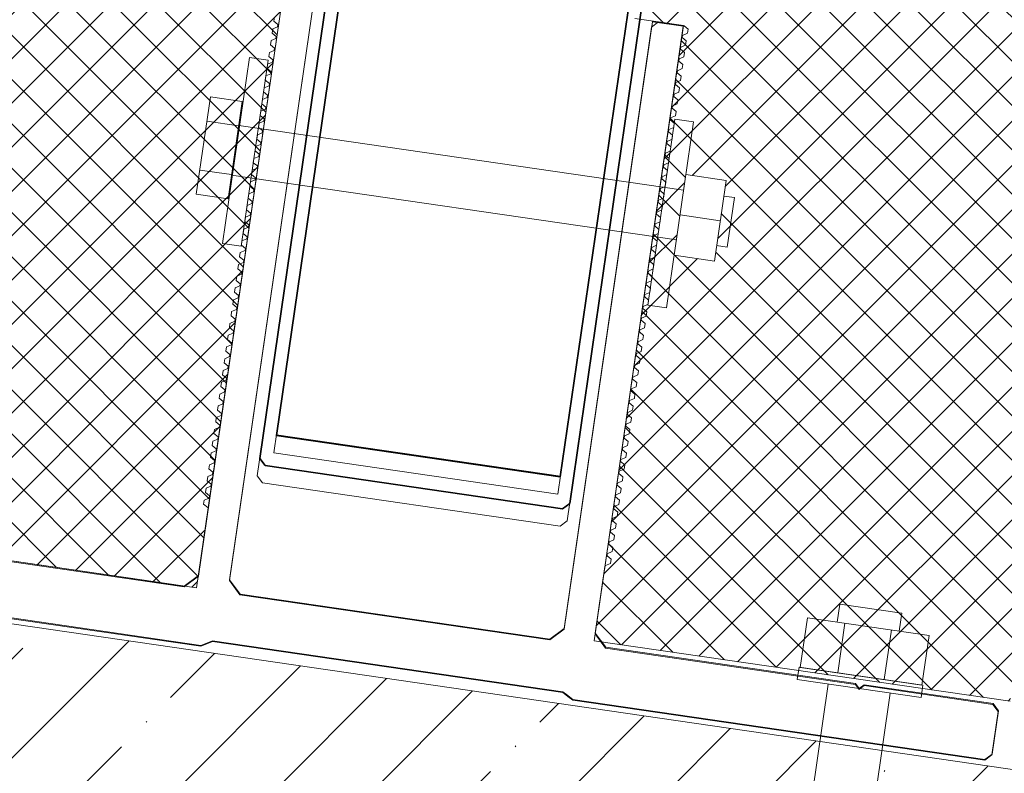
# Model space of a CAD drawing. Header units: millimetres. Extents: x 4446522 to 4448386, y 8380491 to 8381388.
# Tile 12 of 15: x 4447902 to 4448059, y 8380843 to 8380964. Entities that reach past the tile are written whole.
import ezdxf

# ---------------------------------------------------------------- set-up
doc = ezdxf.new("R2010")
doc.units = ezdxf.units.MM
for name, color, linetype, lineweight in [('Обобщенные модели', 7, 'Continuous', 18), ('Размеры', 7, 'Continuous', 9), ('Размеры-5', 7, 'Continuous', 9), ('Тонкие линии', 7, 'Continuous', 18), ('Элементы узлов', 7, 'Continuous', 18)]:
    doc.layers.add(name, color=color, linetype=linetype, lineweight=lineweight)
doc.styles.add('GOST Common', font='GOST_Common.ttf', dxfattribs={"width": 0.9, "height": 10})
doc.dimstyles.new('ADSK_Основной_2_0', dxfattribs={"dimscale": 304.8, "dimtxt": 10.05715, "dimasz": 0.023196, "dimexe": 0.024606, "dimexo": 0.049213, "dimgap": 0.008202, "dimtad": 1, "dimdec": 0, "dimzin": 0, "dimdsep": 46, "dimtxsty": 'GOST Common', "dimblk1": 'OBLIQUE', "dimblk2": 'OBLIQUE', "dimsah": 1, "dimcen": 0.09, "dimdle": 0.024606, "dimazin": 0, "dimtfac": 1, "dimtdec": 4, "dimtix": 1, "dimtmove": 0, "dimatfit": 3, "dimfxl": 1, "dimtvp": 1, "dimtfill": 1, "dimtolj": 1, "dimtzin": 0, "dimarcsym": 2})

# ---------------------------------------------------------------- blocks, each defined once
blk = doc.blocks.new('Витражная стойка - Витражная стойка-21455534-Разрез 4-4')
at = {"layer": 'Обобщенные модели'}
for p, q in [((4447979.06, 8381026.06), (4447979.04, 8381025.95)), ((4447982.02, 8381025.63), (4447979.06, 8381026.06)), ((4447982.01, 8381025.51), (4447982.02, 8381025.63)), ((4447986.97, 8381024.91), (4447986.96, 8381024.8)), ((4447989.94, 8381024.48), (4447986.97, 8381024.91)), ((4447989.92, 8381024.36), (4447989.94, 8381024.48)), ((4447957.24, 8381011.55), (4447957.22, 8381011.43)), ((4447958.73, 8381011.33), (4447957.24, 8381011.55)), ((4447958.71, 8381011.22), (4447958.73, 8381011.33)), ((4447982.05, 8381008.45), (4447979.79, 8381010.23)), ((4447968.13, 8381009.97), (4447968.11, 8381009.85)), ((4447969.61, 8381009.75), (4447968.13, 8381009.97)), ((4447969.59, 8381009.63), (4447969.61, 8381009.75)), ((4447984.73, 8381009.52), (4447982.05, 8381008.45)), ((4447967.62, 8381006.5), (4447958.22, 8381007.87)), ((4447994.35, 8381006.15), (4447994.33, 8381006.04)), ((4447995.84, 8381005.94), (4447994.35, 8381006.15)), ((4447995.82, 8381005.82), (4447995.84, 8381005.94)), ((4448005.24, 8381004.57), (4448005.22, 8381004.46)), ((4448006.72, 8381004.36), (4448005.24, 8381004.57)), ((4448006.7, 8381004.24), (4448006.72, 8381004.36)), ((4448004.73, 8381001.11), (4447995.33, 8381002.47)), ((4447975.1, 8380998.85), (4447968.17, 8380999.85)), ((4447984.01, 8380997.55), (4447977.08, 8380998.56)), ((4447992.91, 8380996.26), (4447985.99, 8380997.26)), ((4447988.1, 8380890.85), (4447942.78, 8380897.44))]:
    blk.add_line(p, q, dxfattribs=at)
blk = doc.blocks.new('Витражный кронштейн - Витражный кронштейн-21419489-Разрез 4-4')
at = {"layer": 'Обобщенные модели'}
for p, q in [((4448002.8, 8380963.49), (4448002.79, 8380963.38)), ((4448007.75, 8380962.78), (4448002.8, 8380963.49)), ((4448007.73, 8380962.66), (4448007.75, 8380962.78)), ((4447928.05, 8380873.31), (4447888.17, 8380879.1)), ((4447930.32, 8380875), (4447928.05, 8380873.31)), ((4447936.96, 8380872.01), (4447935.27, 8380874.28)), ((4447986.44, 8380864.82), (4447936.96, 8380872.01)), ((4447988.71, 8380866.51), (4447986.44, 8380864.82)), ((4447995.35, 8380863.53), (4447993.66, 8380865.79)), ((4448035.23, 8380857.73), (4447995.35, 8380863.53)), ((4448035.82, 8380856.94), (4448035.23, 8380857.73)), ((4448036.61, 8380857.53), (4448035.82, 8380856.94)), ((4448057.2, 8380854.54), (4448036.61, 8380857.53)), ((4448058.04, 8380853.4), (4448057.2, 8380854.54)), ((4448058.03, 8380853.29), (4448058.04, 8380853.4))]:
    blk.add_line(p, q, dxfattribs=at)
blk = doc.blocks.new('Витражная стойка - Витражная стойка-V24-Разрез 4-4')
at = {"layer": 'Обобщенные модели', "lineweight": 35}
for p, q in [((4447979.04, 8381025.95), (4447975.08, 8380998.73)), ((4447982.01, 8381025.51), (4447979.04, 8381025.95)), ((4447979.77, 8381010.12), (4447982.01, 8381025.51)), ((4447986.96, 8381024.8), (4447984.72, 8381009.4)), ((4447985.97, 8380997.15), (4447989.92, 8381024.36)), ((4447989.92, 8381024.36), (4447986.96, 8381024.8)), ((4447957.22, 8381011.43), (4447940.11, 8380893.67)), ((4447958.71, 8381011.22), (4447957.22, 8381011.43)), ((4447958.21, 8381007.75), (4447958.71, 8381011.22)), ((4447982.04, 8381008.33), (4447979.77, 8381010.12)), ((4447968.11, 8381009.85), (4447967.61, 8381006.39)), ((4447969.59, 8381009.63), (4447968.11, 8381009.85)), ((4447968.16, 8380999.74), (4447969.59, 8381009.63)), ((4447984.72, 8381009.4), (4447982.04, 8381008.33)), ((4447967.61, 8381006.39), (4447958.21, 8381007.75)), ((4447977.06, 8380998.44), (4447978.21, 8381006.36)), ((4447978.21, 8381006.36), (4447985.14, 8381005.35)), ((4447994.33, 8381006.04), (4447992.9, 8380996.14)), ((4447995.82, 8381005.82), (4447994.33, 8381006.04)), ((4447995.32, 8381002.36), (4447995.82, 8381005.82)), ((4447985.14, 8381005.35), (4447983.99, 8380997.44)), ((4447989.59, 8380886.48), (4448006.7, 8381004.24)), ((4448005.22, 8381004.46), (4448004.72, 8381000.99)), ((4448006.7, 8381004.24), (4448005.22, 8381004.46)), ((4448004.72, 8381000.99), (4447995.32, 8381002.36)), ((4447942.76, 8380897.33), (4447957.56, 8380999.16)), ((4447957.56, 8380999.16), (4448002.89, 8380992.57)), ((4447975.08, 8380998.73), (4447968.16, 8380999.74)), ((4447983.99, 8380997.44), (4447977.06, 8380998.44)), ((4447992.9, 8380996.14), (4447985.97, 8380997.15)), ((4448002.89, 8380992.57), (4447988.09, 8380890.74)), ((4447988.09, 8380890.74), (4447942.76, 8380897.33)), ((4447940.11, 8380893.67), (4447940.95, 8380892.54)), ((4447940.95, 8380892.54), (4447988.46, 8380885.63)), ((4447988.46, 8380885.63), (4447989.59, 8380886.48))]:
    blk.add_line(p, q, dxfattribs=at)
blk = doc.blocks.new('Витражный кронштейн - Витражный кронштейн-V25-Разрез 4-4')
at = {"layer": 'Обобщенные модели'}
for p, q in [((4447944.4, 8380971.87), (4447930.31, 8380874.88)), ((4447935.25, 8380874.17), (4447949.35, 8380971.15)), ((4448002.79, 8380963.38), (4447988.69, 8380866.4)), ((4448007.73, 8380962.66), (4448002.79, 8380963.38)), ((4447993.64, 8380865.68), (4448007.73, 8380962.66)), ((4447928.04, 8380873.19), (4447888.16, 8380878.99)), ((4447930.31, 8380874.88), (4447928.04, 8380873.19)), ((4447936.94, 8380871.9), (4447935.25, 8380874.17)), ((4447864.89, 8380873.28), (4447930.7, 8380863.71)), ((4447986.42, 8380864.71), (4447936.94, 8380871.9)), ((4447988.69, 8380866.4), (4447986.42, 8380864.71)), ((4447995.33, 8380863.41), (4447993.64, 8380865.68)), ((4447930.7, 8380863.71), (4447931.63, 8380864.08)), ((4447931.63, 8380864.08), (4447932.56, 8380864.45)), ((4447932.56, 8380864.45), (4447988.51, 8380856.32)), ((4448035.21, 8380857.62), (4447995.33, 8380863.41)), ((4448035.8, 8380856.82), (4448035.21, 8380857.62)), ((4447988.51, 8380856.32), (4447989.29, 8380855.7)), ((4448036.6, 8380857.42), (4448035.8, 8380856.82)), ((4448057.18, 8380854.42), (4448036.6, 8380857.42)), ((4447989.29, 8380855.7), (4447990.08, 8380855.08)), ((4447990.08, 8380855.08), (4448055.89, 8380845.52)), ((4448057.02, 8380846.36), (4448058.03, 8380853.29)), ((4448058.03, 8380853.29), (4448057.18, 8380854.42)), ((4448055.89, 8380845.52), (4448057.02, 8380846.36))]:
    blk.add_line(p, q, dxfattribs=at)
blk = doc.blocks.new('Витражные стойки AGS500 - 90104-21062655-Разрез 4-4')
at = {"layer": 'Элементы узлов'}
for p, q in [((4447978.59, 8381022.88), (4447974.72, 8380996.26)), ((4447978.93, 8381023.14), (4447978.59, 8381022.88)), ((4447980.67, 8381022.88), (4447978.93, 8381023.14)), ((4447981.53, 8381022.25), (4447980.82, 8381022.82)), ((4447980.54, 8381020.98), (4447981.4, 8381021.33)), ((4447981.4, 8381021.33), (4447981.53, 8381022.25)), ((4447985.61, 8380994.68), (4447989.48, 8381021.3)), ((4447987.5, 8381021.59), (4447987.42, 8381021.07)), ((4447987.84, 8381021.84), (4447987.5, 8381021.59)), ((4447989.23, 8381021.64), (4447987.84, 8381021.84)), ((4447989.48, 8381021.3), (4447989.23, 8381021.64)), ((4447980.4, 8381019.99), (4447980.54, 8381020.98)), ((4447981.02, 8381018.69), (4447980.4, 8381019.99)), ((4447986.35, 8381020.64), (4447986.28, 8381020.15)), ((4447986.28, 8381020.15), (4447987.07, 8381020.03)), ((4447987.42, 8381021.07), (4447986.35, 8381020.64)), ((4447987.07, 8381020.03), (4447986.93, 8381019.04)), ((4447980.88, 8381017.79), (4447981.02, 8381018.69)), ((4447986.93, 8381019.04), (4447985.96, 8381017.97)), ((4447980.35, 8381017.58), (4447980.88, 8381017.79)), ((4447980.8, 8381017.22), (4447980.35, 8381017.58)), ((4447980.63, 8381016.01), (4447980.8, 8381017.22)), ((4447985.86, 8381017.29), (4447985.69, 8381016.08)), ((4447986.4, 8381017.5), (4447985.86, 8381017.29)), ((4447985.95, 8381017.86), (4447986.4, 8381017.5)), ((4447980.09, 8381015.79), (4447980.63, 8381016.01)), ((4447980.54, 8381015.44), (4447980.09, 8381015.79)), ((4447980.37, 8381014.23), (4447980.54, 8381015.44)), ((4447985.61, 8381015.51), (4447985.43, 8381014.3)), ((4447986.14, 8381015.72), (4447985.61, 8381015.51)), ((4447985.69, 8381016.08), (4447986.14, 8381015.72)), ((4447979.83, 8381014.01), (4447980.37, 8381014.23)), ((4447980.28, 8381013.65), (4447979.83, 8381014.01)), ((4447980.11, 8381012.45), (4447980.28, 8381013.65)), ((4447985.35, 8381013.73), (4447985.17, 8381012.52)), ((4447985.88, 8381013.94), (4447985.35, 8381013.73)), ((4447985.43, 8381014.3), (4447985.88, 8381013.94)), ((4447979.52, 8381008.4), (4447980.02, 8381011.87)), ((4447979.57, 8381012.23), (4447980.11, 8381012.45)), ((4447980.02, 8381011.87), (4447979.57, 8381012.23)), ((4447985.09, 8381011.95), (4447984.91, 8381010.74)), ((4447985.62, 8381012.16), (4447985.09, 8381011.95)), ((4447985.17, 8381012.52), (4447985.62, 8381012.16)), ((4447984.83, 8381010.16), (4447984.47, 8381007.68)), ((4447985.37, 8381010.38), (4447984.83, 8381010.16)), ((4447984.91, 8381010.74), (4447985.37, 8381010.38)), ((4447957.12, 8381008.62), (4447956.78, 8381008.37)), ((4447958.77, 8381008.38), (4447957.12, 8381008.62)), ((4447956.78, 8381008.37), (4447939.71, 8380890.9)), ((4447957.85, 8381005.28), (4447958.12, 8381007.16)), ((4447958.12, 8381007.16), (4447958.46, 8381007.42)), ((4447958.46, 8381007.42), (4447958.86, 8381007.36)), ((4447959.01, 8381008.2), (4447958.77, 8381008.38)), ((4447958.86, 8381007.36), (4447959.18, 8381007.77)), ((4447959.18, 8381007.77), (4447959.01, 8381008.2)), ((4447966.96, 8381007.04), (4447966.68, 8381006.68)), ((4447967.24, 8381007.15), (4447966.96, 8381007.04)), ((4447968.9, 8381006.91), (4447967.24, 8381007.15)), ((4447979.67, 8381007.11), (4447979.52, 8381008.4)), ((4447981.63, 8381005.57), (4447979.67, 8381007.11)), ((4447984.47, 8381007.68), (4447983.96, 8381006.49)), ((4447966.68, 8381006.68), (4447966.87, 8381006.2)), ((4447966.87, 8381006.2), (4447967.27, 8381006.14)), ((4447967.52, 8381005.8), (4447967.25, 8381003.92)), ((4447967.27, 8381006.14), (4447967.52, 8381005.8)), ((4447967.8, 8380997.27), (4447969.15, 8381006.57)), ((4447969.15, 8381006.57), (4447968.9, 8381006.91)), ((4447983.96, 8381006.49), (4447981.63, 8381005.57)), ((4447958.1, 8381004.94), (4447957.85, 8381005.28)), ((4447962.21, 8381004.35), (4447958.1, 8381004.94)), ((4447962.46, 8381004.01), (4447962.21, 8381004.35)), ((4447962.8, 8381004.26), (4447962.46, 8381004.01)), ((4447966.91, 8381003.66), (4447962.8, 8381004.26)), ((4447967.25, 8381003.92), (4447966.91, 8381003.66)), ((4447957.47, 8381002.71), (4447957.13, 8381002.46)), ((4447957.13, 8381002.46), (4447957.39, 8381002.12)), ((4447957.56, 8381003.3), (4447957.47, 8381002.71)), ((4447958.34, 8381003.65), (4447957.56, 8381003.3)), ((4447959.93, 8381002.56), (4447958.34, 8381003.65)), ((4447964.48, 8381001.89), (4447959.93, 8381002.56)), ((4447966.31, 8381002.49), (4447964.48, 8381001.89)), ((4447966.96, 8381001.94), (4447966.31, 8381002.49)), ((4447976.7, 8380995.97), (4447977.77, 8381003.3)), ((4447977.77, 8381003.3), (4447978.11, 8381003.55)), ((4447978.11, 8381003.55), (4447984.44, 8381002.63)), ((4447984.7, 8381002.29), (4447983.63, 8380994.97)), ((4447984.44, 8381002.63), (4447984.7, 8381002.29)), ((4447993.89, 8381002.98), (4447992.54, 8380993.67)), ((4447994.23, 8381003.23), (4447993.89, 8381002.98)), ((4447995.88, 8381002.99), (4447994.23, 8381003.23)), ((4447996.12, 8381002.8), (4447995.88, 8381002.99)), ((4447995.97, 8381001.97), (4447996.29, 8381002.37)), ((4447996.29, 8381002.37), (4447996.12, 8381002.8)), ((4447957.39, 8381002.12), (4447956.91, 8380998.85)), ((4447966.31, 8380997.49), (4447966.79, 8381000.75)), ((4447966.79, 8381000.75), (4447967.13, 8381001)), ((4447966.87, 8381001.34), (4447966.96, 8381001.94)), ((4447967.13, 8381001), (4447966.87, 8381001.34)), ((4447989.19, 8380883.71), (4448006.26, 8381001.18)), ((4447994.96, 8380999.89), (4447995.23, 8381001.77)), ((4447995.23, 8381001.77), (4447995.57, 8381002.02)), ((4447995.57, 8381002.02), (4447995.97, 8381001.97)), ((4448004.08, 8381001.65), (4448003.79, 8381001.28)), ((4448003.79, 8381001.28), (4448003.98, 8381000.8)), ((4448003.98, 8381000.8), (4448004.38, 8381000.74)), ((4448004.35, 8381001.76), (4448004.08, 8381001.65)), ((4448006.01, 8381001.52), (4448004.35, 8381001.76)), ((4448004.38, 8381000.74), (4448004.63, 8381000.4)), ((4448006.26, 8381001.18), (4448006.01, 8381001.52)), ((4447995.21, 8380999.55), (4447994.96, 8380999.89)), ((4447999.32, 8380998.95), (4447995.21, 8380999.55)), ((4448004.63, 8381000.4), (4448004.36, 8380998.52)), ((4447956.91, 8380998.85), (4447957.17, 8380998.51)), ((4447957.17, 8380998.51), (4447961.27, 8380997.91)), ((4447961.27, 8380997.91), (4447961.53, 8380997.57)), ((4447961.53, 8380997.57), (4447961.87, 8380997.83)), ((4447961.87, 8380997.83), (4447965.97, 8380997.23)), ((4447994.58, 8380997.32), (4447994.67, 8380997.91)), ((4447994.67, 8380997.91), (4447995.45, 8380998.25)), ((4447995.45, 8380998.25), (4447997.04, 8380997.16)), ((4447999.57, 8380998.61), (4447999.32, 8380998.95)), ((4447999.91, 8380998.87), (4447999.57, 8380998.61)), ((4448004.02, 8380998.27), (4447999.91, 8380998.87)), ((4448004.36, 8380998.52), (4448004.02, 8380998.27)), ((4447942.36, 8380894.56), (4447957.16, 8380996.39)), ((4447957.16, 8380996.39), (4448002.48, 8380989.8)), ((4447965.97, 8380997.23), (4447966.31, 8380997.49)), ((4447968.05, 8380996.93), (4447967.8, 8380997.27)), ((4447974.38, 8380996.01), (4447968.05, 8380996.93)), ((4447974.72, 8380996.26), (4447974.38, 8380996.01)), ((4447976.96, 8380995.63), (4447976.7, 8380995.97)), ((4447994.02, 8380993.46), (4447994.5, 8380996.72)), ((4447994.24, 8380997.06), (4447994.58, 8380997.32)), ((4447994.5, 8380996.72), (4447994.24, 8380997.06)), ((4447997.04, 8380997.16), (4448001.59, 8380996.5)), ((4448001.59, 8380996.5), (4448003.42, 8380997.09)), ((4448003.42, 8380997.09), (4448004.07, 8380996.54)), ((4448004.07, 8380996.54), (4448003.98, 8380995.95)), ((4448003.98, 8380995.95), (4448004.24, 8380995.61)), ((4447983.29, 8380994.71), (4447976.96, 8380995.63)), ((4447983.63, 8380994.97), (4447983.29, 8380994.71)), ((4447985.86, 8380994.34), (4447985.61, 8380994.68)), ((4448003.9, 8380995.36), (4448003.42, 8380992.09)), ((4448004.24, 8380995.61), (4448003.9, 8380995.36)), ((4447992.2, 8380993.42), (4447985.86, 8380994.34)), ((4447992.54, 8380993.67), (4447992.2, 8380993.42)), ((4447994.28, 8380993.12), (4447994.02, 8380993.46)), ((4447998.38, 8380992.52), (4447994.28, 8380993.12)), ((4447998.64, 8380992.18), (4447998.38, 8380992.52)), ((4447998.98, 8380992.43), (4447998.64, 8380992.18)), ((4448003.08, 8380991.84), (4447998.98, 8380992.43)), ((4448003.42, 8380992.09), (4448003.08, 8380991.84)), ((4448002.48, 8380989.8), (4447987.68, 8380887.97)), ((4447987.68, 8380887.97), (4447942.36, 8380894.56)), ((4447939.71, 8380890.9), (4447940.55, 8380889.77)), ((4447940.55, 8380889.77), (4447988.05, 8380882.87)), ((4447988.05, 8380882.87), (4447989.19, 8380883.71))]:
    blk.add_line(p, q, dxfattribs=at)
blk = doc.blocks.new('HILTI_2D_Сталь оц_L - Оц_сталь L-21262266-Разрез 4-4')
at = {"layer": 'Элементы узлов'}
for p, q in [((4447888.13, 8381077.57), (4447859.1, 8380877.85)), ((4447888.97, 8381076.43), (4447860.09, 8380877.7)), ((4447998.33, 8381061.55), (4447888.13, 8381077.57)), ((4447998.18, 8381060.56), (4447888.97, 8381076.43)), ((4447998.33, 8381061.55), (4447998.18, 8381060.56)), ((4447860.09, 8380877.7), (4447859.1, 8380877.85))]:
    blk.add_line(p, q, dxfattribs=at)
blk = doc.blocks.new('Кронштейн несущий AGS500 в сборе - Кронштейн несущий AGS500 в сборе-21259519-Разрез 4-4')
at = {"layer": 'Элементы узлов'}
for p, q in [((4447935.27, 8380874.28), (4447949.22, 8380970.27)), ((4447942.46, 8380964.12), (4447942.36, 8380963.45)), ((4447942.36, 8380963.45), (4447943, 8380962.91)), ((4448003.79, 8380963.35), (4448002.66, 8380962.5)), ((4448007.73, 8380962.78), (4448003.79, 8380963.35)), ((4447942.18, 8380962.24), (4447942.09, 8380961.57)), ((4447942.09, 8380961.57), (4447942.73, 8380961.03)), ((4447942.95, 8380962.57), (4447942.18, 8380962.24)), ((4447943, 8380962.91), (4447942.95, 8380962.57)), ((4448002.66, 8380962.5), (4447988.71, 8380866.51)), ((4448007.62, 8380961.2), (4448008.39, 8380961.53)), ((4448007.88, 8380962.71), (4448007.73, 8380962.78)), ((4448008.49, 8380962.2), (4448007.88, 8380962.71)), ((4448008.39, 8380961.53), (4448008.49, 8380962.2)), ((4447941.91, 8380960.36), (4447941.81, 8380959.69)), ((4447942.68, 8380960.69), (4447941.91, 8380960.36)), ((4447942.73, 8380961.03), (4447942.68, 8380960.69)), ((4448007.57, 8380960.86), (4448007.62, 8380961.2)), ((4448008.21, 8380960.32), (4448007.57, 8380960.86)), ((4448008.11, 8380959.65), (4448008.21, 8380960.32)), ((4447941.64, 8380958.48), (4447941.54, 8380957.81)), ((4447942.41, 8380958.81), (4447941.64, 8380958.48)), ((4447941.81, 8380959.69), (4447942.46, 8380959.15)), ((4447942.46, 8380959.15), (4447942.41, 8380958.81)), ((4448007.3, 8380958.98), (4448007.35, 8380959.32)), ((4448007.94, 8380958.44), (4448007.3, 8380958.98)), ((4448007.35, 8380959.32), (4448008.11, 8380959.65)), ((4448007.84, 8380957.77), (4448007.94, 8380958.44)), ((4447942.13, 8380956.93), (4447941.36, 8380956.6)), ((4447941.54, 8380957.81), (4447942.18, 8380957.27)), ((4447942.18, 8380957.27), (4447942.13, 8380956.93)), ((4448007.02, 8380957.1), (4448007.07, 8380957.44)), ((4448007.67, 8380956.56), (4448007.02, 8380957.1)), ((4448007.07, 8380957.44), (4448007.84, 8380957.77)), ((4447941.36, 8380956.6), (4447941.27, 8380955.93)), ((4447941.27, 8380955.93), (4447941.91, 8380955.39)), ((4447941.91, 8380955.39), (4447941.86, 8380955.05)), ((4448006.75, 8380955.22), (4448006.8, 8380955.56)), ((4448007.39, 8380954.68), (4448006.75, 8380955.22)), ((4448006.8, 8380955.56), (4448007.57, 8380955.89)), ((4448007.57, 8380955.89), (4448007.67, 8380956.56)), ((4447941.09, 8380954.72), (4447940.99, 8380954.05)), ((4447940.99, 8380954.05), (4447941.64, 8380953.51)), ((4447941.86, 8380955.05), (4447941.09, 8380954.72)), ((4447941.64, 8380953.51), (4447941.59, 8380953.17)), ((4448006.48, 8380953.34), (4448006.53, 8380953.68)), ((4448006.53, 8380953.68), (4448007.3, 8380954.01)), ((4448007.3, 8380954.01), (4448007.39, 8380954.68)), ((4447940.82, 8380952.84), (4447940.72, 8380952.17)), ((4447940.72, 8380952.17), (4447941.36, 8380951.63)), ((4447941.59, 8380953.17), (4447940.82, 8380952.84)), ((4448006.25, 8380951.8), (4448007.02, 8380952.13)), ((4448007.12, 8380952.8), (4448006.48, 8380953.34)), ((4448007.02, 8380952.13), (4448007.12, 8380952.8)), ((4447940.54, 8380950.96), (4447940.45, 8380950.29)), ((4447941.31, 8380951.29), (4447940.54, 8380950.96)), ((4447941.36, 8380951.63), (4447941.31, 8380951.29)), ((4448006.2, 8380951.46), (4448006.25, 8380951.8)), ((4448006.85, 8380950.92), (4448006.2, 8380951.46)), ((4448006.75, 8380950.25), (4448006.85, 8380950.92)), ((4447940.27, 8380949.08), (4447940.17, 8380948.4)), ((4447941.04, 8380949.41), (4447940.27, 8380949.08)), ((4447940.45, 8380950.29), (4447941.09, 8380949.75)), ((4447941.09, 8380949.75), (4447941.04, 8380949.41)), ((4448005.93, 8380949.58), (4448005.98, 8380949.92)), ((4448006.57, 8380949.04), (4448005.93, 8380949.58)), ((4448005.98, 8380949.92), (4448006.75, 8380950.25)), ((4448006.48, 8380948.37), (4448006.57, 8380949.04)), ((4447940, 8380947.2), (4447939.9, 8380946.52)), ((4447940.77, 8380947.53), (4447940, 8380947.2)), ((4447940.17, 8380948.4), (4447940.82, 8380947.87)), ((4447940.82, 8380947.87), (4447940.77, 8380947.53)), ((4448005.66, 8380947.7), (4448005.71, 8380948.04)), ((4448006.3, 8380947.16), (4448005.66, 8380947.7)), ((4448005.71, 8380948.04), (4448006.48, 8380948.37)), ((4447940.49, 8380945.65), (4447939.72, 8380945.32)), ((4447939.9, 8380946.52), (4447940.54, 8380945.99)), ((4447940.54, 8380945.99), (4447940.49, 8380945.65)), ((4448005.38, 8380945.82), (4448005.43, 8380946.16)), ((4448006.03, 8380945.28), (4448005.38, 8380945.82)), ((4448005.43, 8380946.16), (4448006.2, 8380946.49)), ((4448006.2, 8380946.49), (4448006.3, 8380947.16)), ((4447939.72, 8380945.32), (4447939.63, 8380944.64)), ((4447939.63, 8380944.64), (4447940.27, 8380944.11)), ((4447940.27, 8380944.11), (4447940.22, 8380943.77)), ((4448005.11, 8380943.94), (4448005.16, 8380944.28)), ((4448005.16, 8380944.28), (4448005.93, 8380944.61)), ((4448005.93, 8380944.61), (4448006.03, 8380945.28)), ((4447939.45, 8380943.44), (4447939.35, 8380942.76)), ((4447939.35, 8380942.76), (4447940, 8380942.23)), ((4447940.22, 8380943.77), (4447939.45, 8380943.44)), ((4448004.89, 8380942.4), (4448005.66, 8380942.73)), ((4448005.75, 8380943.4), (4448005.11, 8380943.94)), ((4448005.66, 8380942.73), (4448005.75, 8380943.4)), ((4447939.18, 8380941.56), (4447939.08, 8380940.88)), ((4447939.95, 8380941.89), (4447939.18, 8380941.56)), ((4447940, 8380942.23), (4447939.95, 8380941.89)), ((4448004.84, 8380942.06), (4448004.89, 8380942.4)), ((4448005.48, 8380941.52), (4448004.84, 8380942.06)), ((4448005.38, 8380940.85), (4448005.48, 8380941.52)), ((4447938.9, 8380939.68), (4447938.81, 8380939)), ((4447939.67, 8380940.01), (4447938.9, 8380939.68)), ((4447939.08, 8380940.88), (4447939.72, 8380940.35)), ((4447939.72, 8380940.35), (4447939.67, 8380940.01)), ((4448004.56, 8380940.18), (4448004.61, 8380940.52)), ((4448005.21, 8380939.64), (4448004.56, 8380940.18)), ((4448004.61, 8380940.52), (4448005.38, 8380940.85)), ((4448005.11, 8380938.97), (4448005.21, 8380939.64)), ((4447938.63, 8380937.8), (4447938.53, 8380937.12)), ((4447939.4, 8380938.13), (4447938.63, 8380937.8)), ((4447938.81, 8380939), (4447939.45, 8380938.47)), ((4447939.45, 8380938.47), (4447939.4, 8380938.13)), ((4448004.29, 8380938.3), (4448004.34, 8380938.64)), ((4448004.93, 8380937.76), (4448004.29, 8380938.3)), ((4448004.34, 8380938.64), (4448005.11, 8380938.97)), ((4448004.84, 8380937.09), (4448004.93, 8380937.76)), ((4447939.13, 8380936.25), (4447938.36, 8380935.92)), ((4447938.53, 8380937.12), (4447939.18, 8380936.59)), ((4447939.18, 8380936.59), (4447939.13, 8380936.25)), ((4448004.02, 8380936.42), (4448004.07, 8380936.76)), ((4448004.66, 8380935.88), (4448004.02, 8380936.42)), ((4448004.07, 8380936.76), (4448004.84, 8380937.09)), ((4447938.36, 8380935.92), (4447938.26, 8380935.24)), ((4447938.26, 8380935.24), (4447938.9, 8380934.71)), ((4447938.9, 8380934.71), (4447938.85, 8380934.37)), ((4448003.74, 8380934.54), (4448003.79, 8380934.88)), ((4448003.79, 8380934.88), (4448004.56, 8380935.21)), ((4448004.56, 8380935.21), (4448004.66, 8380935.88)), ((4447938.08, 8380934.04), (4447937.99, 8380933.36)), ((4447937.99, 8380933.36), (4447938.63, 8380932.83)), ((4447938.85, 8380934.37), (4447938.08, 8380934.04)), ((4448003.52, 8380932.99), (4448004.29, 8380933.33)), ((4448004.39, 8380934), (4448003.74, 8380934.54)), ((4448004.29, 8380933.33), (4448004.39, 8380934)), ((4447937.81, 8380932.16), (4447937.71, 8380931.48)), ((4447937.71, 8380931.48), (4447938.36, 8380930.95)), ((4447938.58, 8380932.49), (4447937.81, 8380932.16)), ((4447938.63, 8380932.83), (4447938.58, 8380932.49)), ((4448003.47, 8380932.66), (4448003.52, 8380932.99)), ((4448004.11, 8380932.12), (4448003.47, 8380932.66)), ((4448004.02, 8380931.45), (4448004.11, 8380932.12)), ((4447937.54, 8380930.28), (4447937.44, 8380929.6)), ((4447938.31, 8380930.61), (4447937.54, 8380930.28)), ((4447938.36, 8380930.95), (4447938.31, 8380930.61)), ((4448003.2, 8380930.78), (4448003.25, 8380931.11)), ((4448003.84, 8380930.24), (4448003.2, 8380930.78)), ((4448003.25, 8380931.11), (4448004.02, 8380931.45)), ((4448003.74, 8380929.57), (4448003.84, 8380930.24)), ((4447937.26, 8380928.4), (4447937.17, 8380927.72)), ((4447938.03, 8380928.73), (4447937.26, 8380928.4)), ((4447937.44, 8380929.6), (4447938.08, 8380929.07)), ((4447938.08, 8380929.07), (4447938.03, 8380928.73)), ((4448002.92, 8380928.9), (4448002.97, 8380929.23)), ((4448003.57, 8380928.36), (4448002.92, 8380928.9)), ((4448002.97, 8380929.23), (4448003.74, 8380929.57)), ((4448003.47, 8380927.69), (4448003.57, 8380928.36)), ((4447937.76, 8380926.85), (4447936.99, 8380926.52)), ((4447937.17, 8380927.72), (4447937.81, 8380927.19)), ((4447937.81, 8380927.19), (4447937.76, 8380926.85)), ((4448002.65, 8380927.02), (4448002.7, 8380927.35)), ((4448003.29, 8380926.48), (4448002.65, 8380927.02)), ((4448002.7, 8380927.35), (4448003.47, 8380927.69)), ((4447936.99, 8380926.52), (4447936.89, 8380925.84)), ((4447936.89, 8380925.84), (4447937.54, 8380925.3)), ((4447937.54, 8380925.3), (4447937.49, 8380924.97)), ((4448002.38, 8380925.14), (4448002.43, 8380925.47)), ((4448002.43, 8380925.47), (4448003.2, 8380925.81)), ((4448003.2, 8380925.81), (4448003.29, 8380926.48)), ((4447936.72, 8380924.64), (4447936.62, 8380923.96)), ((4447936.62, 8380923.96), (4447937.26, 8380923.42)), ((4447937.49, 8380924.97), (4447936.72, 8380924.64)), ((4448002.15, 8380923.59), (4448002.92, 8380923.93)), ((4448003.02, 8380924.6), (4448002.38, 8380925.14)), ((4448002.92, 8380923.93), (4448003.02, 8380924.6)), ((4447936.44, 8380922.76), (4447936.35, 8380922.08)), ((4447936.35, 8380922.08), (4447936.99, 8380921.54)), ((4447937.21, 8380923.09), (4447936.44, 8380922.76)), ((4447937.26, 8380923.42), (4447937.21, 8380923.09)), ((4448001.88, 8380921.71), (4448002.65, 8380922.04)), ((4448002.1, 8380923.26), (4448002.15, 8380923.59)), ((4448002.75, 8380922.72), (4448002.1, 8380923.26)), ((4448002.65, 8380922.04), (4448002.75, 8380922.72)), ((4447936.17, 8380920.88), (4447936.07, 8380920.2)), ((4447936.94, 8380921.21), (4447936.17, 8380920.88)), ((4447936.99, 8380921.54), (4447936.94, 8380921.21)), ((4448001.83, 8380921.38), (4448001.88, 8380921.71)), ((4448002.47, 8380920.84), (4448001.83, 8380921.38)), ((4448002.38, 8380920.16), (4448002.47, 8380920.84)), ((4447935.9, 8380919), (4447935.8, 8380918.32)), ((4447936.67, 8380919.33), (4447935.9, 8380919)), ((4447936.07, 8380920.2), (4447936.72, 8380919.66)), ((4447936.72, 8380919.66), (4447936.67, 8380919.33)), ((4448001.56, 8380919.5), (4448001.61, 8380919.83)), ((4448002.2, 8380918.96), (4448001.56, 8380919.5)), ((4448001.61, 8380919.83), (4448002.38, 8380920.16)), ((4448002.1, 8380918.28), (4448002.2, 8380918.96)), ((4447936.39, 8380917.45), (4447935.62, 8380917.12)), ((4447935.8, 8380918.32), (4447936.44, 8380917.78)), ((4447936.44, 8380917.78), (4447936.39, 8380917.45)), ((4448001.28, 8380917.62), (4448001.33, 8380917.95)), ((4448001.93, 8380917.08), (4448001.28, 8380917.62)), ((4448001.33, 8380917.95), (4448002.1, 8380918.28)), ((4447935.62, 8380917.12), (4447935.53, 8380916.44)), ((4447935.53, 8380916.44), (4447936.17, 8380915.9)), ((4447936.17, 8380915.9), (4447936.12, 8380915.57)), ((4448001.01, 8380915.74), (4448001.06, 8380916.07)), ((4448001.06, 8380916.07), (4448001.83, 8380916.4)), ((4448001.83, 8380916.4), (4448001.93, 8380917.08)), ((4447935.35, 8380915.23), (4447935.25, 8380914.56)), ((4447935.25, 8380914.56), (4447935.9, 8380914.02)), ((4447936.12, 8380915.57), (4447935.35, 8380915.23)), ((4448000.74, 8380913.86), (4448000.79, 8380914.19)), ((4448000.79, 8380914.19), (4448001.56, 8380914.52)), ((4448001.65, 8380915.2), (4448001.01, 8380915.74)), ((4448001.56, 8380914.52), (4448001.65, 8380915.2)), ((4447935.08, 8380913.35), (4447934.98, 8380912.68)), ((4447934.98, 8380912.68), (4447935.62, 8380912.14)), ((4447935.85, 8380913.69), (4447935.08, 8380913.35)), ((4447935.9, 8380914.02), (4447935.85, 8380913.69)), ((4448000.51, 8380912.31), (4448001.28, 8380912.64)), ((4448001.38, 8380913.32), (4448000.74, 8380913.86)), ((4448001.28, 8380912.64), (4448001.38, 8380913.32)), ((4447934.81, 8380911.47), (4447934.71, 8380910.8)), ((4447935.57, 8380911.81), (4447934.81, 8380911.47)), ((4447935.62, 8380912.14), (4447935.57, 8380911.81)), ((4448000.46, 8380911.97), (4448000.51, 8380912.31)), ((4448001.11, 8380911.44), (4448000.46, 8380911.97)), ((4448001.01, 8380910.76), (4448001.11, 8380911.44)), ((4447934.53, 8380909.59), (4447934.43, 8380908.92)), ((4447935.3, 8380909.93), (4447934.53, 8380909.59)), ((4447934.71, 8380910.8), (4447935.35, 8380910.26)), ((4447935.35, 8380910.26), (4447935.3, 8380909.93)), ((4448000.19, 8380910.09), (4448000.24, 8380910.43)), ((4448000.83, 8380909.56), (4448000.19, 8380910.09)), ((4448000.24, 8380910.43), (4448001.01, 8380910.76)), ((4448000.74, 8380908.88), (4448000.83, 8380909.56)), ((4447935.03, 8380908.05), (4447934.26, 8380907.71)), ((4447934.43, 8380908.92), (4447935.08, 8380908.38)), ((4447935.08, 8380908.38), (4447935.03, 8380908.05)), ((4447999.92, 8380908.21), (4447999.97, 8380908.55)), ((4448000.56, 8380907.68), (4447999.92, 8380908.21)), ((4447999.97, 8380908.55), (4448000.74, 8380908.88)), ((4447934.26, 8380907.71), (4447934.16, 8380907.04)), ((4447934.16, 8380907.04), (4447934.8, 8380906.5)), ((4447934.8, 8380906.5), (4447934.76, 8380906.17)), ((4447999.64, 8380906.33), (4447999.69, 8380906.67)), ((4448000.29, 8380905.8), (4447999.64, 8380906.33)), ((4447999.69, 8380906.67), (4448000.46, 8380907)), ((4448000.46, 8380907), (4448000.56, 8380907.68)), ((4447933.99, 8380905.83), (4447933.89, 8380905.16)), ((4447933.89, 8380905.16), (4447934.53, 8380904.62)), ((4447934.76, 8380906.17), (4447933.99, 8380905.83)), ((4447999.37, 8380904.45), (4447999.42, 8380904.79)), ((4447999.42, 8380904.79), (4448000.19, 8380905.12)), ((4448000.19, 8380905.12), (4448000.29, 8380905.8)), ((4447933.71, 8380903.95), (4447933.61, 8380903.28)), ((4447933.61, 8380903.28), (4447934.26, 8380902.74)), ((4447934.48, 8380904.28), (4447933.71, 8380903.95)), ((4447934.53, 8380904.62), (4447934.48, 8380904.28)), ((4447999.15, 8380902.91), (4447999.92, 8380903.24)), ((4448000.01, 8380903.92), (4447999.37, 8380904.45)), ((4447999.92, 8380903.24), (4448000.01, 8380903.92)), ((4447933.44, 8380902.07), (4447933.34, 8380901.4)), ((4447934.21, 8380902.4), (4447933.44, 8380902.07)), ((4447934.26, 8380902.74), (4447934.21, 8380902.4)), ((4447999.1, 8380902.57), (4447999.15, 8380902.91)), ((4447999.74, 8380902.04), (4447999.1, 8380902.57)), ((4447999.64, 8380901.36), (4447999.74, 8380902.04)), ((4447933.17, 8380900.19), (4447933.07, 8380899.52)), ((4447933.94, 8380900.52), (4447933.17, 8380900.19)), ((4447933.34, 8380901.4), (4447933.98, 8380900.86)), ((4447933.98, 8380900.86), (4447933.94, 8380900.52)), ((4447998.82, 8380900.69), (4447998.87, 8380901.03)), ((4447999.47, 8380900.16), (4447998.82, 8380900.69)), ((4447998.87, 8380901.03), (4447999.64, 8380901.36)), ((4447999.37, 8380899.48), (4447999.47, 8380900.16)), ((4447933.66, 8380898.64), (4447932.89, 8380898.31)), ((4447933.07, 8380899.52), (4447933.71, 8380898.98)), ((4447933.71, 8380898.98), (4447933.66, 8380898.64)), ((4447998.55, 8380898.81), (4447998.6, 8380899.15)), ((4447999.2, 8380898.28), (4447998.55, 8380898.81)), ((4447998.6, 8380899.15), (4447999.37, 8380899.48)), ((4447932.89, 8380898.31), (4447932.79, 8380897.64)), ((4447932.79, 8380897.64), (4447933.44, 8380897.1)), ((4447933.44, 8380897.1), (4447933.39, 8380896.76)), ((4447998.28, 8380896.93), (4447998.33, 8380897.27)), ((4447998.92, 8380896.4), (4447998.28, 8380896.93)), ((4447998.33, 8380897.27), (4447999.1, 8380897.6)), ((4447999.1, 8380897.6), (4447999.2, 8380898.28)), ((4447932.62, 8380896.43), (4447932.52, 8380895.76)), ((4447932.52, 8380895.76), (4447933.16, 8380895.22)), ((4447933.39, 8380896.76), (4447932.62, 8380896.43)), ((4447998.01, 8380895.05), (4447998.05, 8380895.39)), ((4447998.05, 8380895.39), (4447998.82, 8380895.72)), ((4447998.82, 8380895.72), (4447998.92, 8380896.4)), ((4447932.35, 8380894.55), (4447932.25, 8380893.88)), ((4447932.25, 8380893.88), (4447932.89, 8380893.34)), ((4447933.12, 8380894.88), (4447932.35, 8380894.55)), ((4447933.16, 8380895.22), (4447933.12, 8380894.88)), ((4447997.78, 8380893.51), (4447998.55, 8380893.84)), ((4447998.65, 8380894.52), (4447998.01, 8380895.05)), ((4447998.55, 8380893.84), (4447998.65, 8380894.52)), ((4447932.07, 8380892.67), (4447931.97, 8380892)), ((4447932.84, 8380893), (4447932.07, 8380892.67)), ((4447932.89, 8380893.34), (4447932.84, 8380893)), ((4447997.73, 8380893.17), (4447997.78, 8380893.51)), ((4447998.38, 8380892.64), (4447997.73, 8380893.17)), ((4447998.28, 8380891.96), (4447998.38, 8380892.64)), ((4447931.8, 8380890.79), (4447931.7, 8380890.12)), ((4447932.57, 8380891.12), (4447931.8, 8380890.79)), ((4447931.97, 8380892), (4447932.62, 8380891.46)), ((4447932.62, 8380891.46), (4447932.57, 8380891.12)), ((4447997.46, 8380891.29), (4447997.51, 8380891.63)), ((4447998.1, 8380890.76), (4447997.46, 8380891.29)), ((4447997.51, 8380891.63), (4447998.28, 8380891.96)), ((4447998, 8380890.08), (4447998.1, 8380890.76)), ((4447932.3, 8380889.24), (4447931.53, 8380888.91)), ((4447931.7, 8380890.12), (4447932.34, 8380889.58)), ((4447932.34, 8380889.58), (4447932.3, 8380889.24)), ((4447997.19, 8380889.41), (4447997.23, 8380889.75)), ((4447997.83, 8380888.88), (4447997.19, 8380889.41)), ((4447997.23, 8380889.75), (4447998, 8380890.08)), ((4447931.53, 8380888.91), (4447931.43, 8380888.24)), ((4447931.43, 8380888.24), (4447932.07, 8380887.7)), ((4447932.07, 8380887.7), (4447932.02, 8380887.36)), ((4447996.91, 8380887.53), (4447996.96, 8380887.87)), ((4447997.56, 8380886.99), (4447996.91, 8380887.53)), ((4447996.96, 8380887.87), (4447997.73, 8380888.2)), ((4447997.73, 8380888.2), (4447997.83, 8380888.88)), ((4447931.25, 8380887.03), (4447931.15, 8380886.36)), ((4447931.15, 8380886.36), (4447931.8, 8380885.82)), ((4447932.02, 8380887.36), (4447931.25, 8380887.03)), ((4447996.64, 8380885.65), (4447996.69, 8380885.99)), ((4447996.69, 8380885.99), (4447997.46, 8380886.32)), ((4447997.46, 8380886.32), (4447997.56, 8380886.99)), ((4447931.87, 8380885.64), (4447930.32, 8380875)), ((4447931.8, 8380885.82), (4447931.87, 8380885.64)), ((4447996.41, 8380884.11), (4447997.18, 8380884.44)), ((4447997.28, 8380885.11), (4447996.64, 8380885.65)), ((4447997.18, 8380884.44), (4447997.28, 8380885.11)), ((4447996.37, 8380883.77), (4447996.41, 8380884.11)), ((4447997.01, 8380883.23), (4447996.37, 8380883.77)), ((4447996.91, 8380882.56), (4447997.01, 8380883.23)), ((4447996.09, 8380881.89), (4447996.14, 8380882.23)), ((4447996.74, 8380881.35), (4447996.09, 8380881.89)), ((4447996.14, 8380882.23), (4447996.91, 8380882.56)), ((4447996.64, 8380880.68), (4447996.74, 8380881.35)), ((4447995.82, 8380880.01), (4447995.87, 8380880.35)), ((4447996.46, 8380879.47), (4447995.82, 8380880.01)), ((4447995.87, 8380880.35), (4447996.64, 8380880.68)), ((4447928.05, 8380873.31), (4447888.17, 8380879.1)), ((4447995.55, 8380878.13), (4447995.59, 8380878.47)), ((4447996.19, 8380877.59), (4447995.55, 8380878.13)), ((4447995.59, 8380878.47), (4447996.36, 8380878.8)), ((4447996.36, 8380878.8), (4447996.46, 8380879.47)), ((4447995.2, 8380876.43), (4447995.32, 8380876.59)), ((4447995.32, 8380876.59), (4447996.09, 8380876.92)), ((4447996.09, 8380876.92), (4447996.19, 8380877.59)), ((4447930.32, 8380875), (4447928.05, 8380873.31)), ((4447993.66, 8380865.79), (4447995.2, 8380876.43)), ((4447864.91, 8380873.39), (4447930.72, 8380863.83)), ((4447936.96, 8380872.01), (4447935.27, 8380874.28)), ((4447986.44, 8380864.82), (4447936.96, 8380872.01)), ((4447988.71, 8380866.51), (4447986.44, 8380864.82)), ((4447995.35, 8380863.53), (4447993.66, 8380865.79)), ((4447930.72, 8380863.83), (4447931.65, 8380864.2)), ((4447931.65, 8380864.2), (4447932.58, 8380864.57)), ((4447932.58, 8380864.57), (4447988.52, 8380856.44)), ((4448035.23, 8380857.73), (4447995.35, 8380863.53)), ((4448035.82, 8380856.94), (4448035.23, 8380857.73)), ((4447988.52, 8380856.44), (4447989.31, 8380855.82)), ((4448036.61, 8380857.53), (4448035.82, 8380856.94)), ((4448057.2, 8380854.54), (4448036.61, 8380857.53)), ((4447989.31, 8380855.82), (4447990.1, 8380855.2)), ((4447990.1, 8380855.2), (4448055.9, 8380845.63)), ((4448058.04, 8380853.4), (4448057.2, 8380854.54)), ((4448057.04, 8380846.48), (4448058.04, 8380853.4)), ((4448055.9, 8380845.63), (4448057.04, 8380846.48))]:
    blk.add_line(p, q, dxfattribs=at)
blk = doc.blocks.new('Анкер_HST3 - Анкер-шпилька HST3 M10x110 50_30-15777006-Разрез 4-4')
at = {"layer": 'Элементы узлов'}
for p, q in [((4447884.28, 8380891.97), (4447883.87, 8380889.13)), ((4447884.28, 8380891.97), (4447894.18, 8380890.54)), ((4447877.96, 8380881.9), (4447879.11, 8380889.82)), ((4447879.11, 8380889.82), (4447898.53, 8380887)), ((4447894.18, 8380890.54), (4447893.77, 8380887.69)), ((4447885.11, 8380888.95), (4447883.96, 8380881.03)), ((4447892.53, 8380887.87), (4447891.38, 8380879.95)), ((4447898.53, 8380887), (4447897.38, 8380879.08)), ((4447877.77, 8380881.93), (4447877.48, 8380879.95)), ((4447897.56, 8380879.05), (4447877.77, 8380881.93)), ((4447897.38, 8380879.08), (4447877.96, 8380881.9)), ((4447877.48, 8380879.95), (4447897.28, 8380877.07)), ((4447882.43, 8380879.23), (4447869.61, 8380791.03)), ((4447897.28, 8380877.07), (4447897.56, 8380879.05)), ((4447892.33, 8380877.79), (4447879.51, 8380789.6)), ((4447870.6, 8380790.89), (4447868.46, 8380783.12)), ((4447869.61, 8380791.03), (4447879.51, 8380789.6)), ((4447878.52, 8380789.74), (4447878.36, 8380781.68)), ((4447868.46, 8380783.12), (4447878.36, 8380781.68))]:
    blk.add_line(p, q, dxfattribs=at)
blk = doc.blocks.new('Болт_простой - Болт-15776731-Разрез 4-4')
at = {"layer": 'Элементы узлов'}
for p, q in [((4447929.97, 8380935.83), (4447932.23, 8380951.37)), ((4447932.23, 8380951.37), (4447937.3, 8380950.63)), ((4447937.3, 8380950.63), (4447935.04, 8380935.09)), ((4447936.73, 8380946.75), (4447931.66, 8380947.49)), ((4448007.78, 8380936.5), (4447936.74, 8380946.82)), ((4447935.6, 8380938.98), (4447930.53, 8380939.71)), ((4447935.59, 8380938.91), (4448006.63, 8380928.58)), ((4447935.04, 8380935.09), (4447929.97, 8380935.83)), ((4448015.91, 8380935.32), (4448014.21, 8380935.56)), ((4448014.76, 8380927.4), (4448015.91, 8380935.32)), ((4448013.06, 8380927.65), (4448014.76, 8380927.4))]:
    blk.add_line(p, q, dxfattribs=at)
blk = doc.blocks.new('Гайка шестигранная_A2-70 - Гайка шестигранная-21259592-Разрез 4-4')
at = {"layer": 'Элементы узлов'}
for p, q in [((4448008.14, 8380938.97), (4448006.27, 8380926.11)), ((4448006.27, 8380926.11), (4448008.14, 8380938.97)), ((4448014.57, 8380938.04), (4448008.14, 8380938.97)), ((4448008.14, 8380938.97), (4448014.57, 8380938.04)), ((4448012.7, 8380925.17), (4448014.57, 8380938.04)), ((4448014.57, 8380938.04), (4448012.7, 8380925.17)), ((4448013.64, 8380931.6), (4448007.21, 8380932.54)), ((4448006.27, 8380926.11), (4448012.7, 8380925.17)), ((4448012.7, 8380925.17), (4448006.27, 8380926.11))]:
    blk.add_line(p, q, dxfattribs=at)
blk = doc.blocks.new('Шайба_MFT-BFW - Шайба MFT-BFW 30x40x3-15777008-Разрез 4-4')
at = {"layer": 'Элементы узлов'}
for p, q in [((4448002.08, 8380918.13), (4448006.39, 8380947.81)), ((4448009.36, 8380947.38), (4448005.05, 8380917.7)), ((4448006.39, 8380947.81), (4448009.36, 8380947.38)), ((4448005.05, 8380917.7), (4448002.08, 8380918.13))]:
    blk.add_line(p, q, dxfattribs=at)
blk = doc.blocks.new('Шайба_MFT-BFW - Шайба MFT-BFW 30x40x3-21259593-Разрез 4-4')
at = {"layer": 'Элементы узлов'}
for p, q in [((4447938.49, 8380957.68), (4447934.17, 8380928)), ((4447937.14, 8380927.56), (4447941.46, 8380957.25)), ((4447941.46, 8380957.25), (4447938.49, 8380957.68)), ((4447934.17, 8380928), (4447937.14, 8380927.56))]:
    blk.add_line(p, q, dxfattribs=at)
blk = doc.blocks.new('DIMBLOCK2-Разрез 4-4')
at = {"layer": 'Размеры-5'}
for p, q in [((4447767.91, 8380861.6), (4447749.6, 8380735.6)), ((4447750.68, 8380743.02), (4447767.91, 8380861.6)), ((4448113.78, 8380751.79), (4448103.94, 8380684.1)), ((4448105.02, 8380691.52), (4448113.78, 8380751.79)), ((4447750.68, 8380743.02), (4448112.44, 8380690.44))]:
    blk.add_line(p, q, dxfattribs=at)
at = {"layer": 'Размеры-5', "lineweight": 18}
for p, q in [((4447750.68, 8380743.02), (4447754.68, 8380746.01)), ((4447750.68, 8380743.02), (4447746.67, 8380740.03)), ((4448105.02, 8380691.52), (4448109.03, 8380694.51)), ((4448105.02, 8380691.52), (4448101.01, 8380688.53))]:
    blk.add_line(p, q, dxfattribs=at)
at = {"layer": 'Размеры-5', "color": 0, "insert": (4447920.73, 8380734.04), "char_height": 10, "width": 22.7053, "attachment_point": 1, "rotation": 351.7307, "line_spacing_factor": 1.022761, "style": 'GOST Common', "bg_fill": 3, "box_fill_scale": 1.25, "bg_fill_color": 256, "bg_fill_true_color": 13158600, "bg_fill_transparency": 0}
blk.add_mtext('358', dxfattribs=at)
blk = doc.blocks.new('_Oblique')
at = {"color": 0, "linetype": 'ByBlock', "lineweight": -2}
blk.add_line((-0.5, -0.5), (0.5, 0.5), dxfattribs=at)

msp = doc.modelspace()

# ---------------------------------------------------------------- hatches: boundary and pattern name
at = {"layer": 'Элементы узлов'}
h = msp.add_hatch(dxfattribs=at)
h.set_pattern_fill('FP_2', color=256, style=0, pattern_type=2)
h.set_pattern_definition([(45, (4450656.543, 8289717.818), (-3.5355339, 3.5355339), []), (135, (4450656.543, 8289717.818), (-3.5355339, -3.5355339), [])])
h.paths.add_polyline_path([(4448059.93, 8380854.91), (4448087.82, 8381046.81), (4447889.9, 8381075.58), (4447861.9, 8380882.92), (4447930.03, 8380873.02), (4447944.42, 8380971.98), (4447950.5, 8380971.1), (4447956.04, 8381009.19), (4448005.52, 8381002), (4447999.98, 8380963.9), (4448007.75, 8380962.78), (4447993.48, 8380864.57), (4448058.04, 8380855.18)])
h.paths.add_polyline_path([(4448012.7, 8380925.17), (4448006.27, 8380926.11), (4448008.14, 8380938.97), (4448014.57, 8380938.04)])
h = msp.add_hatch(dxfattribs=at)
h.set_pattern_fill('FP_3', color=256, style=0, pattern_type=2)
h.set_pattern_definition([(45, (4450656.543, 8289717.818), (-15.715448, 15.715448), []), (45, (4450672.258, 8289717.818), (-15.715448, 15.715448), [27.781, -5.556, 0.16764, -5.389])])
h.paths.add_polyline_path([(4448267.13, 8380611.88), (4448267.13, 8380813.98), (4448111.53, 8380836.6), (4448111.4, 8380835.77), (4448060.03, 8380844.08), (4447856.78, 8380873.6), (4447808.91, 8380879.74), (4447809.01, 8380880.56), (4447422.43, 8380936.75), (4447422.43, 8380936.26), (4447333.05, 8380923.27), (4447332.95, 8380923.88), (4447044.42, 8380881.98), (4447044.55, 8380880.98), (4446992.98, 8380874.38), (4446992.95, 8380874.55), (4446793.35, 8380845.6), (4446793.38, 8380845.37), (4446742.06, 8380837.02), (4446741.9, 8380838.01), (4446748.91, 8380839.15), (4446576.09, 8380814.08), (4446576.09, 8380631.91), (4446578.94, 8380612.3), (4447421.61, 8380734.77), (4447915.63, 8380662.97)])

# ---------------------------------------------------------------- linework, layer by layer
at = {"layer": 'Тонкие линии'}
for p, q in [((4447930.03, 8380873.02), (4447944.42, 8380971.98)), ((4447999.98, 8380963.9), (4448007.75, 8380962.78)), ((4448007.75, 8380962.78), (4447993.48, 8380864.57)), ((4448267.13, 8380813.98), (4447422.05, 8380936.8)), ((4447861.9, 8380882.92), (4447930.03, 8380873.02)), ((4447993.48, 8380864.57), (4448059.93, 8380854.91))]:
    msp.add_line(p, q, dxfattribs=at)

# ---------------------------------------------------------------- block references
at = {"layer": 'Обобщенные модели'}
for name in ['Витражная стойка - Витражная стойка-V24-Разрез 4-4', 'Витражная стойка - Витражная стойка-21455534-Разрез 4-4', 'Витражный кронштейн - Витражный кронштейн-V25-Разрез 4-4', 'Витражный кронштейн - Витражный кронштейн-21419489-Разрез 4-4']:
    msp.add_blockref(name, (0, 0), dxfattribs=at)
at = {"layer": 'Элементы узлов'}
for name, p in [('HILTI_2D_Сталь оц_L - Оц_сталь L-21262266-Разрез 4-4', (0, 0)), ('Витражные стойки AGS500 - 90104-21062655-Разрез 4-4', (0, 0)), ('Кронштейн несущий AGS500 в сборе - Кронштейн несущий AGS500 в сборе-21259519-Разрез 4-4', (0, 0)), ('Шайба_MFT-BFW - Шайба MFT-BFW 30x40x3-21259593-Разрез 4-4', (0, 0)), ('Болт_простой - Болт-15776731-Разрез 4-4', (0, 0)), ('Шайба_MFT-BFW - Шайба MFT-BFW 30x40x3-15777008-Разрез 4-4', (0, 0)), ('Гайка шестигранная_A2-70 - Гайка шестигранная-21259592-Разрез 4-4', (0, 0)), ('Анкер_HST3 - Анкер-шпилька HST3 M10x110 50_30-15777006-Разрез 4-4', (148.44, -21.57))]:
    msp.add_blockref(name, p, dxfattribs=at)

# ---------------------------------------------------------------- next in the draw order: dimensions: what is measured, and where the dimension line sits
at = {"layer": 'Размеры'}
dim = msp.add_linear_dim(base=(4448105.02, 8380691.52), p1=(4447770.07, 8380876.44), p2=(4448115.94, 8380766.64), angle=351.7307, dimstyle='ADSK_Основной_2_0', override={"dimpost": '<>', "dimfxl": 362.881558}, dxfattribs=at)
dim.commit()
dim.dimension.update_dxf_attribs({"geometry": 'DIMBLOCK2-Разрез 4-4', "text_midpoint": (4447928.93, 8380724.69)})

doc.saveas('drawing.dxf')
